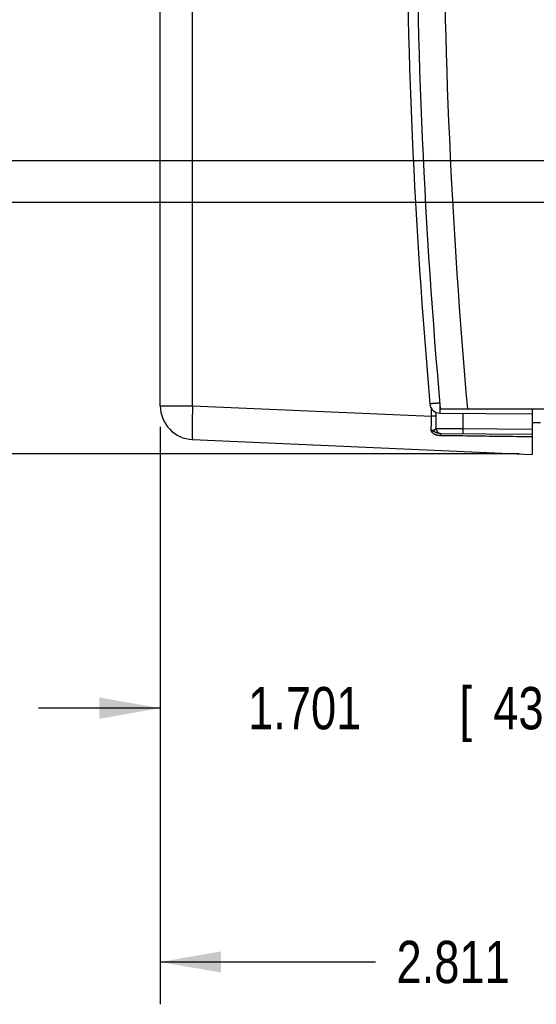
# Model space of a CAD drawing. Header units: inches. Extents: x 0 to 34, y 0 to 22.
# Tile 64 of 111: x 17.2 to 18.7, y 13.1 to 16. Entities that reach past the tile are written whole.
import ezdxf

# ---------------------------------------------------------------- set-up
doc = ezdxf.new("R2010")
doc.units = ezdxf.units.IN
doc.header["$LTSCALE"] = 1.87
doc.header["$MEASUREMENT"] = 0
doc.layers.get('0').update_dxf_attribs({"linetype": 'CONTINUOUS'})
doc.layers.add('DIMENSIONS', color=7, linetype='CONTINUOUS')
doc.styles.get("Standard").update_dxf_attribs({"font": 'txt', "width": 0.8})
doc.dimstyles.new('DIMSTYLE_1', dxfattribs={"dimtxt": 0.125, "dimasz": 0.18, "dimexe": 0.18, "dimexo": 0.0625, "dimgap": 0.09, "dimtad": 0, "dimtih": 1, "dimtoh": 1, "dimdec": 3, "dimzin": 4, "dimdsep": 46, "dimtxsty": 'STANDARD', "dimblk": '_FILLED', "dimblk1": '_FILLED', "dimblk2": '_FILLED', "dimcen": 0.09, "dimadec": 0, "dimazin": 0, "dimtp": 0.01, "dimtm": 0.01, "dimtfac": 1, "dimtdec": 3, "dimtofl": 0, "dimtmove": 0, "dimatfit": 3, "dimldrblk": '_FILLED', "dimfxl": 1, "dimtolj": 1, "dimtzin": 4, "dimarcsym": 0})

# ---------------------------------------------------------------- blocks, each defined once
blk = doc.blocks.new('_FILLED')
at = {"color": 0, "linetype": 'BYBLOCK'}
blk.add_solid([(0, 0), (-1, 0.174), (-1, -0.174)], dxfattribs=at)
blk = doc.blocks.new('*D9')
at = {"layer": 'DIMENSIONS', "color": 2, "linetype": 'CONTINUOUS'}
for p, q in [((16.8623, 15.4337), (16.8623, 15.7937)), ((20.2357, 15.4337), (16.7373, 15.4337)), ((18.6738, 14.6908), (16.7373, 14.6908)), ((16.8623, 14.6908), (16.8623, 14.3308))]:
    blk.add_line(p, q, dxfattribs=at)
at = {"layer": 'DIMENSIONS', "color": 2, "linetype": 'CONTINUOUS', "xscale": 0.18, "yscale": 0.18, "zscale": 0.18}
for p, rotation in [((16.8623, 15.4337), 270), ((16.8623, 14.6908), 90)]:
    blk.add_blockref('_FILLED', p, dxfattribs=dict(at, rotation=rotation))
at = {"layer": 'DIMENSIONS', "color": 2, "linetype": 'CONTINUOUS', "width": 0.8}
for s, p in [('.743', (16.5123, 15.0583)), ('[', (16.5123, 14.8708)), ('18.87', (16.6123, 14.8708)), (']', (17.1123, 14.8708))]:
    blk.add_text(s, height=0.125, dxfattribs=at).set_placement(p)
blk = doc.blocks.new('*D12')
at = {"layer": 'DIMENSIONS', "color": 2, "linetype": 'CONTINUOUS'}
for p, q in [((19.3133, 15.3687), (19.3133, 13.8145)), ((17.6123, 14.7705), (17.6123, 13.8145)), ((17.6123, 13.9395), (17.2523, 13.9395)), ((19.3133, 13.9395), (19.6733, 13.9395))]:
    blk.add_line(p, q, dxfattribs=at)
at = {"layer": 'DIMENSIONS', "color": 2, "linetype": 'CONTINUOUS', "xscale": 0.18, "yscale": 0.18, "zscale": 0.18}
blk.add_blockref('_FILLED', (17.6123, 13.9395), dxfattribs=at)
at = {"layer": 'DIMENSIONS', "color": 2, "linetype": 'CONTINUOUS', "xscale": 0.18, "yscale": 0.18, "zscale": 0.18, "rotation": 180}
blk.add_blockref('_FILLED', (19.3133, 13.9395), dxfattribs=at)
at = {"layer": 'DIMENSIONS', "color": 2, "linetype": 'CONTINUOUS', "width": 0.8}
for s, p in [('1.701', (17.8721, 13.877)), ('[', (18.4971, 13.877)), ('43.21', (18.5971, 13.877)), (']', (19.0971, 13.877))]:
    blk.add_text(s, height=0.125, dxfattribs=at).set_placement(p)
blk = doc.blocks.new('*D13')
at = {"layer": 'DIMENSIONS', "color": 2, "linetype": 'CONTINUOUS'}
for p, q in [((16.1123, 15.5562), (16.1123, 15.9162)), ((16.7693, 15.5562), (15.9873, 15.5562)), ((19.1258, 15.5562), (16.9635, 15.5562)), ((18.6738, 14.6908), (15.9873, 14.6908)), ((16.1123, 14.6908), (16.1123, 14.3308))]:
    blk.add_line(p, q, dxfattribs=at)
at = {"layer": 'DIMENSIONS', "color": 2, "linetype": 'CONTINUOUS', "xscale": 0.18, "yscale": 0.18, "zscale": 0.18}
for p, rotation in [((16.1123, 15.5562), 270), ((16.1123, 14.6908), 90)]:
    blk.add_blockref('_FILLED', p, dxfattribs=dict(at, rotation=rotation))
at = {"layer": 'DIMENSIONS', "color": 2, "linetype": 'CONTINUOUS', "width": 0.8}
for s, p in [('.865', (15.7623, 15.3133)), ('[', (15.7623, 15.1258)), ('21.98', (15.8623, 15.1258)), (']', (16.3623, 15.1258))]:
    blk.add_text(s, height=0.125, dxfattribs=at).set_placement(p)
blk = doc.blocks.new('*D14')
at = {"layer": 'DIMENSIONS', "color": 2, "linetype": 'CONTINUOUS'}
for p, q in [((20.4233, 15.2461), (20.4233, 13.0645)), ((17.6123, 14.7705), (17.6123, 13.0645)), ((17.6123, 13.1895), (18.2485, 13.1895)), ((20.4233, 13.1895), (19.5985, 13.1895))]:
    blk.add_line(p, q, dxfattribs=at)
at = {"layer": 'DIMENSIONS', "color": 2, "linetype": 'CONTINUOUS', "xscale": 0.18, "yscale": 0.18, "zscale": 0.18, "rotation": 180}
blk.add_blockref('_FILLED', (17.6123, 13.1895), dxfattribs=at)
at = {"layer": 'DIMENSIONS', "color": 2, "linetype": 'CONTINUOUS', "xscale": 0.18, "yscale": 0.18, "zscale": 0.18}
blk.add_blockref('_FILLED', (20.4233, 13.1895), dxfattribs=at)
at = {"layer": 'DIMENSIONS', "color": 2, "linetype": 'CONTINUOUS', "width": 0.8}
for s, p in [('2.811', (18.311, 13.127)), ('[', (18.936, 13.127)), ('71.4', (19.036, 13.127)), (']', (19.436, 13.127))]:
    blk.add_text(s, height=0.125, dxfattribs=at).set_placement(p)

msp = doc.modelspace()

# ---------------------------------------------------------------- linework, layer by layer
at = {"color": 7, "linetype": 'CONTINUOUS'}
for p, q in [((17.6123, 14.833), (17.6123, 18.0145)), ((17.708, 14.833), (17.708, 18.0145)), ((17.6123, 14.833), (17.708, 14.833)), ((17.708, 14.833), (18.4144, 14.8021)), ((18.4144, 14.8021), (18.4144, 14.8247)), ((18.4285, 14.8021), (18.4285, 14.8132)), ((18.4393, 14.8111), (18.7123, 14.8087)), ((18.4401, 14.8237), (20.3635, 14.8237)), ((18.5066, 14.8105), (18.5066, 14.7655)), ((18.7123, 14.8237), (18.7123, 14.6892)), ((18.4285, 14.8021), (18.4144, 14.8021)), ((18.7123, 14.7837), (18.7363, 14.7839)), ((18.44, 14.7511), (18.7123, 14.7487)), ((18.5066, 14.7655), (18.7123, 14.7637)), ((17.708, 14.7331), (18.7123, 14.6892))]:
    msp.add_line(p, q, dxfattribs=at)
for centre, radius, start, end in [((36.3397, 16.4237), 18, 174.94741, 185.05259), ((36.4493, 16.4232), 18.08, 174.92453, 185.07547), ((36.4493, 16.4232), 18, 174.90191, 185.09809), ((18.4396, 14.8411), 0.03, 185.0526, 269.5), ((17.7123, 14.833), 0.1, 180, 267.5)]:
    msp.add_arc(centre, radius, start, end, dxfattribs=at)
for points, knots in [([(18.4387, 14.841), (18.4383, 14.841), (18.4375, 14.8409), (18.4361, 14.8408), (18.4345, 14.8407), (18.4329, 14.8405), (18.4314, 14.8404), (18.4299, 14.8403), (18.4283, 14.8401), (18.4269, 14.84), (18.4254, 14.8399), (18.424, 14.8397), (18.4227, 14.8396), (18.4214, 14.8395), (18.4201, 14.8394), (18.4189, 14.8393), (18.4178, 14.8392), (18.4167, 14.8391), (18.4157, 14.839), (18.4148, 14.8389), (18.4139, 14.8388), (18.4132, 14.8388), (18.4124, 14.8387), (18.4118, 14.8386), (18.4113, 14.8386), (18.4108, 14.8386), (18.4104, 14.8385), (18.4101, 14.8385), (18.4099, 14.8385), (18.4098, 14.8385), (18.4097, 14.8384), (18.4097, 14.8384)], [0, 0, 0, 0, 0.033332, 0.08849, 0.143361, 0.197793, 0.251608, 0.304609, 0.356615, 0.407492, 0.457099, 0.505295, 0.551939, 0.596891, 0.640018, 0.681199, 0.720312, 0.757245, 0.791891, 0.824148, 0.853923, 0.88113, 0.905689, 0.92753, 0.946589, 0.96281, 0.976146, 0.986559, 0.994019, 0.998504, 1, 1, 1, 1]), ([(17.708, 14.833), (17.7079, 14.8316), (17.7078, 14.8289), (17.7076, 14.8249), (17.7075, 14.8209), (17.7073, 14.817), (17.7072, 14.813), (17.7071, 14.8091), (17.7069, 14.8052), (17.7068, 14.8014), (17.7067, 14.7976), (17.7066, 14.7939), (17.7065, 14.7902), (17.7065, 14.7866), (17.7064, 14.7831), (17.7063, 14.7797), (17.7063, 14.7763), (17.7062, 14.773), (17.7062, 14.7699), (17.7062, 14.7668), (17.7062, 14.7639), (17.7062, 14.761), (17.7062, 14.7583), (17.7062, 14.7557), (17.7062, 14.7532), (17.7063, 14.7509), (17.7063, 14.7486), (17.7064, 14.7466), (17.7065, 14.7446), (17.7065, 14.7428), (17.7066, 14.7412), (17.7067, 14.7397), (17.7068, 14.7383), (17.7069, 14.7371), (17.7071, 14.736), (17.7072, 14.7352), (17.7073, 14.7344), (17.7075, 14.7339), (17.7076, 14.7334), (17.7078, 14.7332), (17.7079, 14.7331), (17.708, 14.7331)], [0, 0, 0, 0, 0.040143, 0.080219, 0.120161, 0.159907, 0.199391, 0.23855, 0.277321, 0.315641, 0.353448, 0.390681, 0.427281, 0.463187, 0.498342, 0.53269, 0.566175, 0.598742, 0.63034, 0.660918, 0.690427, 0.718818, 0.746047, 0.772069, 0.796844, 0.820331, 0.842493, 0.863295, 0.882705, 0.900691, 0.917227, 0.932287, 0.945849, 0.957895, 0.968409, 0.977383, 0.984812, 0.990704, 0.995092, 0.998075, 1, 1, 1, 1]), ([(18.4393, 14.8342), (18.4393, 14.8338), (18.4392, 14.8329), (18.4392, 14.8315), (18.4392, 14.83), (18.4392, 14.8285), (18.4392, 14.8271), (18.4392, 14.8256), (18.4392, 14.8243), (18.4392, 14.823), (18.4392, 14.8217), (18.4392, 14.8205), (18.4392, 14.8193), (18.4392, 14.8182), (18.4392, 14.8172), (18.4392, 14.8163), (18.4392, 14.8154), (18.4392, 14.8146), (18.4392, 14.8139), (18.4392, 14.8132), (18.4392, 14.8127), (18.4392, 14.8122), (18.4393, 14.8118), (18.4393, 14.8115), (18.4393, 14.8113), (18.4393, 14.8112), (18.4393, 14.8111), (18.4393, 14.8111)], [0, 0, 0, 0, 0.047779, 0.11507, 0.181144, 0.245807, 0.308869, 0.370145, 0.429456, 0.486627, 0.541492, 0.593889, 0.643664, 0.690672, 0.734775, 0.775843, 0.813756, 0.848403, 0.879683, 0.907504, 0.931784, 0.952454, 0.969452, 0.98273, 0.992252, 0.997997, 1, 1, 1, 1]), ([(18.4134, 14.76), (18.4134, 14.7612), (18.4135, 14.7637), (18.4136, 14.7674), (18.4138, 14.7712), (18.4139, 14.775), (18.4141, 14.7788), (18.4142, 14.7827), (18.4143, 14.7866), (18.4144, 14.7905), (18.4144, 14.7944), (18.4144, 14.7983), (18.4144, 14.8008), (18.4144, 14.8021)], [0, 0, 0, 0, 0.086972, 0.175305, 0.264876, 0.355474, 0.446884, 0.538884, 0.631256, 0.723777, 0.816221, 0.908369, 1, 1, 1, 1]), ([(18.4278, 14.7661), (18.4279, 14.7675), (18.428, 14.7704), (18.4281, 14.7748), (18.4282, 14.7793), (18.4283, 14.7838), (18.4284, 14.7884), (18.4285, 14.7929), (18.4285, 14.7975), (18.4285, 14.8006), (18.4285, 14.8021)], [0, 0, 0, 0, 0.120659, 0.243117, 0.367097, 0.49233, 0.618537, 0.745419, 0.872673, 1, 1, 1, 1]), ([(18.4134, 14.76), (18.4136, 14.76), (18.4141, 14.76), (18.4149, 14.7601), (18.4156, 14.7602), (18.4164, 14.7603), (18.4171, 14.7604), (18.4179, 14.7606), (18.4187, 14.7608), (18.4195, 14.761), (18.4203, 14.7612), (18.4211, 14.7615), (18.422, 14.7618), (18.4227, 14.7622), (18.4235, 14.7625), (18.4243, 14.7629), (18.4249, 14.7633), (18.4256, 14.7637), (18.4261, 14.7641), (18.4266, 14.7645), (18.427, 14.7649), (18.4274, 14.7653), (18.4276, 14.7657), (18.4278, 14.7659), (18.4278, 14.7661)], [0, 0, 0, 0, 0.045373, 0.091118, 0.137359, 0.184354, 0.232311, 0.281402, 0.331803, 0.383631, 0.436664, 0.490249, 0.543878, 0.597342, 0.650279, 0.701756, 0.7509, 0.797188, 0.840225, 0.879696, 0.915387, 0.947236, 0.97533, 1, 1, 1, 1]), ([(18.4408, 14.7445), (18.4402, 14.7445), (18.4389, 14.7446), (18.4371, 14.7447), (18.4353, 14.745), (18.4335, 14.7452), (18.4318, 14.7456), (18.4301, 14.746), (18.4285, 14.7465), (18.4269, 14.7471), (18.4254, 14.7477), (18.424, 14.7484), (18.4227, 14.7491), (18.4214, 14.7499), (18.4203, 14.7506), (18.4193, 14.7514), (18.4185, 14.7521), (18.4178, 14.7528), (18.4171, 14.7534), (18.4166, 14.7539), (18.4162, 14.7545), (18.4158, 14.7549), (18.4155, 14.7554), (18.4152, 14.7558), (18.415, 14.7562), (18.4147, 14.7565), (18.4146, 14.7568), (18.4144, 14.7571), (18.4143, 14.7574), (18.4141, 14.7577), (18.414, 14.7579), (18.4139, 14.7581), (18.4139, 14.7583), (18.4138, 14.7585), (18.4137, 14.7587), (18.4137, 14.7589), (18.4136, 14.759), (18.4136, 14.7592), (18.4135, 14.7594), (18.4135, 14.7595), (18.4134, 14.7597), (18.4134, 14.7598), (18.4134, 14.7599), (18.4134, 14.76), (18.4134, 14.76)], [0, 0, 0, 0, 0.055522, 0.110416, 0.164674, 0.218142, 0.270714, 0.322288, 0.372737, 0.421907, 0.469707, 0.516314, 0.561934, 0.605891, 0.646809, 0.683788, 0.716742, 0.745726, 0.771194, 0.793766, 0.814008, 0.832224, 0.848618, 0.863389, 0.876724, 0.888789, 0.899747, 0.909762, 0.91899, 0.927482, 0.935199, 0.942111, 0.948348, 0.954139, 0.959709, 0.965265, 0.9709, 0.976556, 0.981794, 0.98632, 0.990343, 0.993986, 0.997269, 1, 1, 1, 1]), ([(18.44, 14.7511), (18.4389, 14.7511), (18.4368, 14.7512), (18.4339, 14.7518), (18.4312, 14.7525), (18.4287, 14.7534), (18.4264, 14.7544), (18.4243, 14.7555), (18.4223, 14.7565), (18.4205, 14.7575), (18.4187, 14.7584), (18.4164, 14.7595), (18.4146, 14.7598), (18.4134, 14.76)], [0, 0, 0, 0, 0.113812, 0.219888, 0.318702, 0.411739, 0.500367, 0.583769, 0.661523, 0.734359, 0.80385, 0.875626, 1, 1, 1, 1]), ([(18.4278, 14.7661), (18.4278, 14.7657), (18.4278, 14.7651), (18.4279, 14.7641), (18.4281, 14.7631), (18.4283, 14.7622), (18.4286, 14.7613), (18.4289, 14.7603), (18.4293, 14.7595), (18.4298, 14.7586), (18.4303, 14.7578), (18.4309, 14.757), (18.4315, 14.7562), (18.4321, 14.7555), (18.4328, 14.7548), (18.4336, 14.7542), (18.4344, 14.7536), (18.4352, 14.7531), (18.436, 14.7526), (18.4369, 14.7522), (18.4378, 14.7519), (18.4388, 14.7516), (18.4395, 14.7514), (18.4399, 14.7513), (18.44, 14.7513)], [0, 0, 0, 0, 0.046985, 0.093951, 0.140914, 0.187872, 0.234822, 0.28176, 0.328684, 0.375593, 0.422486, 0.469363, 0.516222, 0.563063, 0.609886, 0.65669, 0.703477, 0.750247, 0.797002, 0.843742, 0.890469, 0.937186, 0.983893, 1, 1, 1, 1]), ([(18.4278, 14.7661), (18.428, 14.7661), (18.4283, 14.7661), (18.4289, 14.7661), (18.4296, 14.766), (18.4305, 14.766), (18.4315, 14.766), (18.4327, 14.766), (18.4339, 14.766), (18.4354, 14.766), (18.4369, 14.766), (18.4386, 14.766), (18.4404, 14.766), (18.4423, 14.766), (18.4444, 14.7659), (18.4466, 14.7659), (18.4488, 14.7659), (18.4512, 14.7659), (18.4537, 14.7659), (18.4563, 14.7659), (18.459, 14.7658), (18.4617, 14.7658), (18.4646, 14.7658), (18.4675, 14.7658), (18.4705, 14.7658), (18.4736, 14.7657), (18.4767, 14.7657), (18.4799, 14.7657), (18.4831, 14.7657), (18.4864, 14.7656), (18.4897, 14.7656), (18.493, 14.7656), (18.4964, 14.7656), (18.4998, 14.7656), (18.5032, 14.7655), (18.5055, 14.7655), (18.5066, 14.7655)], [0, 0, 0, 0, 0.005625, 0.013079, 0.022351, 0.033424, 0.04628, 0.060897, 0.077248, 0.0953, 0.115021, 0.136375, 0.159326, 0.183834, 0.209851, 0.237326, 0.266212, 0.296457, 0.328002, 0.360785, 0.394746, 0.42983, 0.465974, 0.503105, 0.541151, 0.58004, 0.619705, 0.660084, 0.701116, 0.742731, 0.784847, 0.82738, 0.870248, 0.913364, 0.956644, 1, 1, 1, 1]), ([(18.44, 14.7513), (18.4402, 14.7513), (18.4408, 14.7512), (18.4416, 14.7511), (18.4423, 14.7511), (18.4426, 14.7511)], [0, 0, 0, 0, 0.246755, 0.623386, 1, 1, 1, 1]), ([(18.44, 14.7511), (18.44, 14.7511), (18.4401, 14.751), (18.4401, 14.7509), (18.4402, 14.7508), (18.4403, 14.7506), (18.4403, 14.7503), (18.4404, 14.7499), (18.4404, 14.7495), (18.4405, 14.7491), (18.4405, 14.7486), (18.4406, 14.748), (18.4406, 14.7474), (18.4407, 14.7468), (18.4407, 14.7461), (18.4407, 14.7453), (18.4408, 14.7448), (18.4408, 14.7445)], [0, 0, 0, 0, 0.01091, 0.028125, 0.053577, 0.087748, 0.130727, 0.182446, 0.242754, 0.311437, 0.388235, 0.472844, 0.564925, 0.664103, 0.76997, 0.882091, 1, 1, 1, 1]), ([(18.5066, 14.7655), (18.5066, 14.7652), (18.5066, 14.7645), (18.5066, 14.7635), (18.5066, 14.7626), (18.5066, 14.7616), (18.5066, 14.7607), (18.5066, 14.7598), (18.5066, 14.7589), (18.5066, 14.758), (18.5066, 14.7572), (18.5066, 14.7564), (18.5066, 14.7556), (18.5066, 14.7549), (18.5066, 14.7542), (18.5066, 14.7536), (18.5066, 14.753), (18.5066, 14.7525), (18.5066, 14.7521), (18.5066, 14.7517), (18.5066, 14.7513), (18.5066, 14.751), (18.5066, 14.7508), (18.5066, 14.7506), (18.5066, 14.7506), (18.5066, 14.7505), (18.5066, 14.7505)], [0, 0, 0, 0, 0.065394, 0.130508, 0.195062, 0.258781, 0.321392, 0.382627, 0.442223, 0.499925, 0.555487, 0.60867, 0.659247, 0.707001, 0.751728, 0.793237, 0.831349, 0.865902, 0.896748, 0.923754, 0.946807, 0.965807, 0.980674, 0.991347, 0.997785, 1, 1, 1, 1]), ([(18.7123, 14.7409), (18.6813, 14.7413), (18.62, 14.7422), (18.5295, 14.7434), (18.47, 14.7441), (18.4408, 14.7445)], [0, 0, 0, 0, 0.343357, 0.676776, 1, 1, 1, 1])]:
    msp.add_open_spline(points, degree=3, knots=knots, dxfattribs=at)

# ---------------------------------------------------------------- dimensions: what is measured, and where the dimension line sits
at = {"layer": 'DIMENSIONS', "color": 2, "linetype": 'CONTINUOUS'}
for base, p1, picture, middle in [((16.1123, 14.6908), (19.1258, 15.5562), '*D13', (16.1123, 15.282)), ((16.8623, 14.6908), (20.2357, 15.4337), '*D9', (16.8623, 15.0271))]:
    dim = msp.add_linear_dim(base=base, p1=p1, p2=(18.6738, 14.6908), angle=270, dimstyle='DIMSTYLE_1', dxfattribs=at)
    dim.commit()
    dim.dimension.update_dxf_attribs({"geometry": picture, "text_midpoint": middle, "dimtype": 160})
for base, p2, picture, middle in [((19.3133, 13.9395), (19.3133, 15.3687), '*D12', (18.5346, 13.9395)), ((20.4233, 13.1895), (20.4233, 15.2461), '*D14', (18.9235, 13.1895))]:
    dim = msp.add_linear_dim(base=base, p1=(17.6123, 14.7705), p2=p2, dimstyle='DIMSTYLE_1', dxfattribs=at)
    dim.commit()
    dim.dimension.update_dxf_attribs({"geometry": picture, "text_midpoint": middle, "dimtype": 160})

doc.saveas('drawing.dxf')
